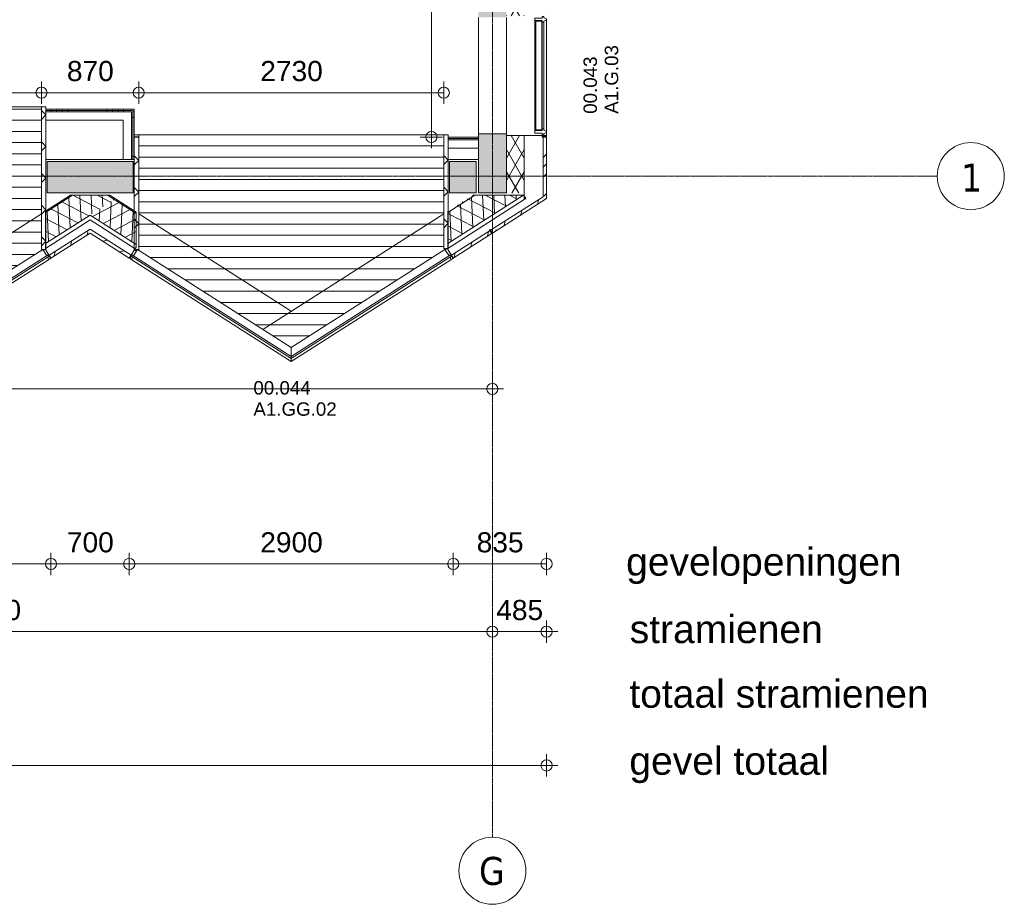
# Model space of a CAD drawing. Header units: millimetres. Extents: x 522 to 75900, y -25803 to 58941.
# Tile 104 of 134: x 48970 to 57781, y 3484 to 11400. Entities that reach past the tile are written whole.
import ezdxf

# ---------------------------------------------------------------- set-up
doc = ezdxf.new("R2010")
doc.units = ezdxf.units.MM
doc.linetypes.add('Dot', pattern=[4.7625, 0, -4.7625])
doc.linetypes.add('Grid Line', pattern=[22.225, 12.7, -3.175, 3.175, -3.175])
for name, color, linetype, lineweight in [('00_Algemeen', 7, 'Dot', 9), ('00_Algemeen-100', 7, 'Continuous', 9), ('22_Metselwerk', 7, 'Continuous', 9), ('30_Kozijnen-ramen-deuren', 7, 'Continuous', 9), ('34_Beglazing', 7, 'Continuous', 18), ('42_Dekvloeren en vloersystemen', 7, 'Continuous', 9), ('42_Dekvloeren en vloersystemen_HATCH', 7, 'Continuous', 9)]:
    doc.layers.add(name, color=color, linetype=linetype, lineweight=lineweight)
doc.styles.add('Arial', font='arial.ttf', dxfattribs={"height": 180})
doc.styles.add('Arial_4', font='arial.ttf', dxfattribs={"height": 120})
doc.styles.add('Arial_6', font='arial.ttf', dxfattribs={"height": 250})
doc.styles.add('Tahoma', font='tahoma.ttf', dxfattribs={"height": 250})
doc.dimstyles.new('1_8mm_continuous_mm_zwart', dxfattribs={"dimscale": 304.8, "dimtxt": 183.646692, "dimasz": 0.328084, "dimexe": 0.328084, "dimexo": 0.0625, "dimgap": 0.164042, "dimtad": 1, "dimdec": 0, "dimzin": 0, "dimdsep": 46, "dimtxsty": 'Arial', "dimblk1": 'DOTBLANK', "dimblk2": 'DOTBLANK', "dimsah": 1, "dimcen": 0.09, "dimdle": 0.328084, "dimazin": 0, "dimtfac": 1, "dimtdec": 4, "dimtix": 1, "dimtmove": 0, "dimatfit": 3, "dimfxl": 0.328084, "dimfxlon": 1, "dimtvp": 1, "dimtolj": 1, "dimtzin": 0, "dimarcsym": 2})
pattern_1 = [(270, (49400, 10600), (500, 1e-12), []), (270, (49350, 10600), (500, 1e-12), []), (270, (49300, 10600), (500, 1e-12), []), (270, (49250, 10600), (500, 1e-12), [])]
pattern_2 = [(180, (49995, 10525), (-6e-14, -500), []), (180, (49995, 10575), (-6e-14, -500), []), (180, (49995, 10625), (-6e-14, -500), []), (180, (49995, 10675), (-6e-14, -500), [])]
pattern_3 = [(92.574, (0, 0), (-99.8991, -4.49097), []), (152.574, (0, 0), (-46.06026, -88.76065), [])]

# ---------------------------------------------------------------- blocks, each defined once
blk = doc.blocks.new('FRA_R12_AWT_CON_Betonwerk_R20_rvt-1-100 - Plattegrond - Begane grond')
at = {"layer": '22_Metselwerk', "lineweight": 13, "true_color": 0xc0c0c0}
h = blk.add_hatch(dxfattribs=at)
h.set_pattern_fill('FP_141', color=9, style=0, pattern_type=2)
h.set_pattern_definition([(45, (0, 0), (-106.06602, 106.06602), []), (135, (0, 0), (-106.06602, -106.06602), []), (50, (0, 0), (358.6306, -31.3759), [37.5, -412.5]), (355, (0, 0), (-69.3761, 376.0957), [30, -330]), (100.451, (29.9, -2.6), (289.2568, 344.7173), [31.87, -350.571]), (46.184, (0, 100), (533.62, -82.7615), [56.25, -618.75]), (96.636, (44.47, 93.1), (467.3284, 487.0622), [47.805, -525.856]), (351.184, (0, 100), (467.3326, 487.058), [45, -495]), (21, (50, 75), (298.4541, -201.3095), [37.5, -412.5]), (326, (50, 75), (121.6571, 362.5749), [30, -330]), (71.451, (74.87, 58.22), (420.112, 161.2621), [31.87, -350.571]), (37.5, (0, 0), (6.07993, 166.44693), [3.353, -322.647, 3.353, -331.647, -331.25]), (37.5, (0, 0), (6.07993, 166.44693), [-661, 3.353, -327.897]), (7.5, (0, 0), (131.53477, 197.20586), [3.353, -187.647, 3.353, -315.147, -126.25]), (7.5, (0, 0), (131.53477, 197.20586), [-509.5, 3.353, -122.897]), (327.5, (-111.5, 0), (266.91122, -11.27744), [3.353, -121.647, 3.353, -386.647, -517.5]), (327.5, (-111.5, 0), (266.91122, -11.27744), [-515, 3.353, -514.147]), (317.5, (-161.5, 0), (291.5931, 50.0525), [3.353, -159.147, 3.353, -255.647, -367.5]), (317.5, (-161.5, 0), (291.5931, 50.0525), [-421.5, 3.353, -364.147]), (317.5, (-161.5, 0), (291.5931, 50.0525), [3.353, -159.147, 3.353, -255.647, -367.5]), (317.5, (-161.5, 0), (291.5931, 50.0525), [-421.5, 3.353, -364.147])])
h.paths.add_polyline_path([(53171.6, 9850), (53325, 9850), (53325, 10380), (53075, 10380), (53075, 9850)], flags=0)
h.paths.add_polyline_path([(53325, 11420), (53325, 12180), (53075, 12180), (53075, 11420)], flags=0)
h.paths.add_polyline_path([(53075, 13220), (53325, 13220), (53325, 13980), (53075, 13980)], flags=0)
h.paths.add_polyline_path([(53325, 15020), (53325, 15780), (53075, 15780), (53075, 15020)], flags=0)
h.paths.add_polyline_path([(53075, 16820), (53325, 16820), (53325, 17580), (53075, 17580), (53075, 17357.1)], flags=0)
h.paths.add_polyline_path([(53075, 18620), (53325, 18620), (53325, 19380), (53075, 19380), (53075, 18940.1)], flags=0)
h.paths.add_polyline_path([(53325, 20420), (53325, 21180), (53075, 21180), (53075, 20420)], flags=0)
h.paths.add_polyline_path([(53075, 22220), (53325, 22220), (53325, 22980), (53075, 22980)], flags=0)
h.paths.add_polyline_path([(53325, 24020), (53325, 26545), (53075, 26545), (53075, 24020)], flags=0)
h.paths.add_polyline_path([(53325, 27645), (53325, 29445), (53075, 29445), (53075, 27645)], flags=0)
h.paths.add_polyline_path([(53325, 31245), (53325, 33045), (53075, 33045), (53075, 31245)], flags=0)
h.paths.add_polyline_path([(53325, 34845), (53325, 36645), (53075, 36645), (53075, 34845)], flags=0)
h.paths.add_polyline_path([(53171.6, 38445), (53325, 38445), (53325, 40245), (53075, 40245), (53075, 38445)], flags=0)
h.paths.add_polyline_path([(53075, 42045), (53325, 42045), (53325, 43845), (53075, 43845), (53075, 42684.9)], flags=0)
h.paths.add_polyline_path([(53325, 45645), (53325, 53325), (53075, 53325), (53075, 45645), (53171.6, 45645)], flags=0)
at = {"layer": '22_Metselwerk', "true_color": 0xc0c0c0}
h = blk.add_hatch(color=9, dxfattribs=at)
h.paths.add_polyline_path([(49985, 9850), (49985, 10130), (49215, 10130), (49215, 9850), (49922.2, 9850)], flags=0)
h.paths.add_polyline_path([(53055, 9850), (53055, 10130), (52815, 10130), (52815, 9850)], flags=0)
at = {"layer": '22_Metselwerk', "lineweight": 13}
for p, q in [((53075, 10380), (53075, 11420)), ((53325, 10380), (53075, 10380)), ((53075, 10380), (53075, 9850)), ((53325, 9850), (53325, 10380)), ((49985, 10130), (49215, 10130)), ((49215, 10130), (49215, 9850)), ((49985, 9850), (49985, 10130)), ((53055, 10130), (52815, 10130)), ((52815, 10130), (52815, 9850)), ((53055, 9850), (53055, 10130)), ((49215, 9850), (49985, 9850)), ((52815, 9850), (53055, 9850)), ((53075, 9850), (53325, 9850))]:
    blk.add_line(p, q, dxfattribs=at)
blk = doc.blocks.new('31_W_A1_G_Kawneer - StoneClad - A1_G_03_Kawneer - 1070x3395-10498973-100 - Plattegrond - Begane grond')
at = {"layer": '30_Kozijnen-ramen-deuren', "lineweight": 18}
for p, q in [((-514.5, 6), (-491.5, 6)), ((-514.5, -62), (-514.5, 6)), ((-491.5, 6), (-491.5, -62)), ((491.5, 6), (514.5, 6)), ((491.5, -62), (491.5, 6)), ((514.5, 6), (514.5, -62)), ((-530, -62), (-514.5, -62)), ((-530, -76), (-530, -62)), ((-518, -76), (-530, -76)), ((-508, -100), (-518, -76)), ((-488, -76), (-498, -100)), ((-491.5, -62), (-476, -62)), ((-476, -76), (-488, -76)), ((-476, -62), (-476, -76)), ((476, -62), (491.5, -62)), ((476, -76), (476, -62)), ((488, -76), (476, -76)), ((498, -100), (488, -76)), ((518, -76), (508, -100)), ((514.5, -62), (530, -62)), ((530, -76), (518, -76)), ((530, -62), (530, -76)), ((-498, -100), (-508, -100)), ((508, -100), (498, -100))]:
    blk.add_line(p, q, dxfattribs=at)
at = {"layer": '30_Kozijnen-ramen-deuren'}
for p, q in [((-491.5, 6), (491.5, 6)), ((-476, -62), (476, -62)), ((476, -76), (-476, -76)), ((-498, -100), (498, -100))]:
    blk.add_line(p, q, dxfattribs=at)
at = {"layer": '34_Beglazing'}
for p, q in [((-486, -59), (-486, -3.5)), ((-486, -3.5), (486, -3.5)), ((486, -59), (-486, -59)), ((486, -3.5), (486, -59))]:
    blk.add_line(p, q, dxfattribs=at)
blk = doc.blocks.new('31_W_A2_GG_Kawneer - Zigzag - A1_GG_02_Kawneer-10256560-100 - Plattegrond - Begane grond')
at = {"layer": '30_Kozijnen-ramen-deuren'}
for p, q in [((-1425.3, -704.3), (-1432.9, -716.1)), ((0, -1614.9), (-1425.3, -704.3)), ((-1412.3, -712.6), (-1375.7, -655.3)), ((-1375.7, -655.3), (0, -1534.2)), ((0, -1534.2), (1375.7, -655.3)), ((1425.3, -704.3), (0, -1614.9)), ((1412.3, -712.6), (1375.7, -655.3)), ((1425.3, -704.3), (1432.9, -716.1)), ((0, -1631.5), (-1432.9, -716.1)), ((-1422.8, -722.5), (-1427.2, -748.1)), ((0, -1660), (-1427.2, -748.1)), ((1432.9, -716.1), (0, -1631.5)), ((1427.2, -748.1), (0, -1660)), ((1422.8, -722.5), (1427.2, -748.1)), ((0, -1614.9), (0, -1534.2)), ((0, -1614.9), (0, -1534.2)), ((0, -1631.5), (0, -1614.9)), ((0, -1614.9), (0, -1631.5)), ((0, -1660), (0, -1631.5)), ((0, -1631.5), (0, -1660))]:
    blk.add_line(p, q, dxfattribs=at)
blk = doc.blocks.new('Grid - 2_5 mm r3-345834-100 - Plattegrond - Begane grond')
at = {"layer": '00_Algemeen', "linetype": 'Continuous'}
blk.add_circle((0, 0), 3, dxfattribs=at)
blk = doc.blocks.new('DIMBLOCK53-100 - Plattegrond - Begane grond')
at = {"layer": '00_Algemeen-100', "transparency": 16777216}
for p, q in [((44200, 6023.8), (44200, 5823.8)), ((44200, 5923.8), (44200, 6023.8)), ((53200, 6023.8), (53200, 5823.8)), ((53200, 5923.8), (53200, 6023.8)), ((44200, 5923.8), (53200, 5923.8))]:
    blk.add_line(p, q, dxfattribs=at)
for centre in [(44200, 5923.8), (53200, 5923.8)]:
    blk.add_circle(centre, 50, dxfattribs=at)
at = {"layer": '00_Algemeen-100', "color": 0, "transparency": 16777216, "insert": (48423.1, 6207.5), "char_height": 180, "width": 664.518, "attachment_point": 1, "line_spacing_factor": 0.941778, "style": 'Arial'}
blk.add_mtext('9000', dxfattribs=at)
blk = doc.blocks.new('_DotBlank')
at = {"color": 0, "linetype": 'ByBlock', "lineweight": -2}
blk.add_line((-0.5, 0), (-1, 0), dxfattribs=at)
blk.add_circle((0, 0), 0.5, dxfattribs=at)
blk = doc.blocks.new('DIMBLOCK54-100 - Plattegrond - Begane grond')
at = {"layer": '00_Algemeen-100', "transparency": 16777216}
for p, q in [((53200, 6023.8), (53200, 5823.8)), ((53200, 5923.8), (53200, 6023.8)), ((53685, 6023.8), (53685, 5823.8)), ((53685, 5923.8), (53685, 6023.8)), ((53200, 5923.8), (53785, 5923.8))]:
    blk.add_line(p, q, dxfattribs=at)
for centre in [(53200, 5923.8), (53685, 5923.8)]:
    blk.add_circle(centre, 50, dxfattribs=at)
at = {"layer": '00_Algemeen-100', "color": 0, "transparency": 16777216, "insert": (53234.8, 6207.5), "char_height": 180, "width": 498.389, "attachment_point": 1, "line_spacing_factor": 0.941778, "style": 'Arial'}
blk.add_mtext('485', dxfattribs=at)
blk = doc.blocks.new('DIMBLOCK88-100 - Plattegrond - Begane grond')
at = {"layer": '00_Algemeen-100', "transparency": 16777216}
for p, q in [((52754.9, 20425), (52554.9, 20425)), ((52654.9, 20425), (52654.9, 10250)), ((52654.9, 20425), (52754.9, 20425)), ((52754.9, 10350), (52554.9, 10350)), ((52654.9, 10350), (52754.9, 10350))]:
    blk.add_line(p, q, dxfattribs=at)
for centre in [(52654.9, 20425), (52654.9, 10350)]:
    blk.add_circle(centre, 50, dxfattribs=at)
at = {"layer": '00_Algemeen-100', "color": 0, "transparency": 16777216, "insert": (52371.2, 15041.4), "char_height": 180, "width": 830.648, "attachment_point": 1, "rotation": 90, "line_spacing_factor": 0.941778, "style": 'Arial'}
blk.add_mtext('10075', dxfattribs=at)
blk = doc.blocks.new('DIMBLOCK205-100 - Plattegrond - Begane grond')
at = {"layer": '00_Algemeen-100', "transparency": 16777216}
for p, q in [((46437.5, 10646.9), (46437.5, 10846.9)), ((49165, 10646.9), (49165, 10846.9)), ((46437.5, 10746.9), (49165, 10746.9)), ((46437.5, 10746.9), (46437.5, 10646.9)), ((49165, 10746.9), (49165, 10646.9))]:
    blk.add_line(p, q, dxfattribs=at)
for centre in [(46437.5, 10746.9), (49165, 10746.9)]:
    blk.add_circle(centre, 50, dxfattribs=at)
at = {"layer": '00_Algemeen-100', "color": 0, "transparency": 16777216, "insert": (47524.4, 11030.6), "char_height": 180, "width": 664.518, "attachment_point": 1, "line_spacing_factor": 0.941778, "style": 'Arial'}
blk.add_mtext('2727', dxfattribs=at)
blk = doc.blocks.new('DIMBLOCK206-100 - Plattegrond - Begane grond')
at = {"layer": '00_Algemeen-100', "transparency": 16777216}
for p, q in [((49165, 10646.9), (49165, 10846.9)), ((50035, 10646.9), (50035, 10846.9)), ((49165, 10746.9), (50035, 10746.9)), ((49165, 10746.9), (49165, 10646.9)), ((50035, 10746.9), (50035, 10646.9))]:
    blk.add_line(p, q, dxfattribs=at)
for centre in [(49165, 10746.9), (50035, 10746.9)]:
    blk.add_circle(centre, 50, dxfattribs=at)
at = {"layer": '00_Algemeen-100', "color": 0, "transparency": 16777216, "insert": (49392.3, 11030.6), "char_height": 180, "width": 498.389, "attachment_point": 1, "line_spacing_factor": 0.941778, "style": 'Arial'}
blk.add_mtext('870', dxfattribs=at)
blk = doc.blocks.new('DIMBLOCK207-100 - Plattegrond - Begane grond')
at = {"layer": '00_Algemeen-100', "transparency": 16777216}
for p, q in [((50035, 10646.9), (50035, 10846.9)), ((52765, 10646.9), (52765, 10846.9)), ((50035, 10746.9), (52765, 10746.9)), ((50035, 10746.9), (50035, 10646.9)), ((52765, 10746.9), (52765, 10646.9))]:
    blk.add_line(p, q, dxfattribs=at)
for centre in [(50035, 10746.9), (52765, 10746.9)]:
    blk.add_circle(centre, 50, dxfattribs=at)
at = {"layer": '00_Algemeen-100', "color": 0, "transparency": 16777216, "insert": (51123.1, 11030.6), "char_height": 180, "width": 664.518, "attachment_point": 1, "line_spacing_factor": 0.941778, "style": 'Arial'}
blk.add_mtext('2730', dxfattribs=at)
blk = doc.blocks.new('DIMBLOCK258-100 - Plattegrond - Begane grond')
at = {"layer": '00_Algemeen-100', "transparency": 16777216}
for p, q in [((9515, 4826.5), (9515, 4626.5)), ((9515, 4726.5), (9515, 4826.5)), ((53685, 4826.5), (53685, 4626.5)), ((53685, 4726.5), (53685, 4826.5)), ((9415, 4726.5), (53785, 4726.5))]:
    blk.add_line(p, q, dxfattribs=at)
for centre in [(9515, 4726.5), (53685, 4726.5)]:
    blk.add_circle(centre, 50, dxfattribs=at)
at = {"layer": '00_Algemeen-100', "color": 0, "transparency": 16777216, "insert": (31253.9, 5010.2), "char_height": 180, "width": 830.648, "attachment_point": 1, "line_spacing_factor": 0.941778, "style": 'Arial'}
blk.add_mtext('44170', dxfattribs=at)
blk = doc.blocks.new('DIMBLOCK259-100 - Plattegrond - Begane grond')
at = {"layer": '00_Algemeen-100', "transparency": 16777216}
for p, q in [((10000, 8196.1), (10000, 7996.1)), ((10000, 8096.1), (10000, 8196.1)), ((53200, 8196.1), (53200, 7996.1)), ((53200, 8096.1), (53200, 8196.1)), ((9900, 8096.1), (53300, 8096.1))]:
    blk.add_line(p, q, dxfattribs=at)
for centre in [(10000, 8096.1), (53200, 8096.1)]:
    blk.add_circle(centre, 50, dxfattribs=at)
at = {"layer": '00_Algemeen-100', "color": 0, "transparency": 16777216, "insert": (31253.9, 8379.8), "char_height": 180, "width": 830.648, "attachment_point": 1, "line_spacing_factor": 0.941778, "style": 'Arial'}
blk.add_mtext('43200', dxfattribs=at)
blk = doc.blocks.new('DIMBLOCK279-100 - Plattegrond - Begane grond')
at = {"layer": '00_Algemeen-100', "transparency": 16777216}
for p, q in [((46350, 6629.7), (46350, 6429.7)), ((46350, 6529.7), (46350, 6629.7)), ((49250, 6629.7), (49250, 6429.7)), ((49250, 6529.7), (49250, 6629.7)), ((46350, 6529.7), (49250, 6529.7))]:
    blk.add_line(p, q, dxfattribs=at)
for centre in [(46350, 6529.7), (49250, 6529.7)]:
    blk.add_circle(centre, 50, dxfattribs=at)
at = {"layer": '00_Algemeen-100', "color": 0, "transparency": 16777216, "insert": (47523.1, 6813.4), "char_height": 180, "width": 664.518, "attachment_point": 1, "line_spacing_factor": 0.941778, "style": 'Arial'}
blk.add_mtext('2900', dxfattribs=at)
blk = doc.blocks.new('DIMBLOCK280-100 - Plattegrond - Begane grond')
at = {"layer": '00_Algemeen-100', "transparency": 16777216}
for p, q in [((49250, 6629.7), (49250, 6429.7)), ((49250, 6529.7), (49250, 6629.7)), ((49950, 6629.7), (49950, 6429.7)), ((49950, 6529.7), (49950, 6629.7)), ((49250, 6529.7), (49950, 6529.7))]:
    blk.add_line(p, q, dxfattribs=at)
for centre in [(49250, 6529.7), (49950, 6529.7)]:
    blk.add_circle(centre, 50, dxfattribs=at)
at = {"layer": '00_Algemeen-100', "color": 0, "transparency": 16777216, "insert": (49392.3, 6813.4), "char_height": 180, "width": 498.389, "attachment_point": 1, "line_spacing_factor": 0.941778, "style": 'Arial'}
blk.add_mtext('700', dxfattribs=at)
blk = doc.blocks.new('DIMBLOCK281-100 - Plattegrond - Begane grond')
at = {"layer": '00_Algemeen-100', "transparency": 16777216}
for p, q in [((49950, 6629.7), (49950, 6429.7)), ((49950, 6529.7), (49950, 6629.7)), ((52850, 6629.7), (52850, 6429.7)), ((52850, 6529.7), (52850, 6629.7)), ((49950, 6529.7), (52850, 6529.7))]:
    blk.add_line(p, q, dxfattribs=at)
for centre in [(49950, 6529.7), (52850, 6529.7)]:
    blk.add_circle(centre, 50, dxfattribs=at)
at = {"layer": '00_Algemeen-100', "color": 0, "transparency": 16777216, "insert": (51123.1, 6813.4), "char_height": 180, "width": 664.518, "attachment_point": 1, "line_spacing_factor": 0.941778, "style": 'Arial'}
blk.add_mtext('2900', dxfattribs=at)
blk = doc.blocks.new('DIMBLOCK282-100 - Plattegrond - Begane grond')
at = {"layer": '00_Algemeen-100', "transparency": 16777216}
for p, q in [((52850, 6629.7), (52850, 6429.7)), ((52850, 6529.7), (52850, 6629.7)), ((53685, 6629.7), (53685, 6429.7)), ((53685, 6529.7), (53685, 6629.7)), ((52850, 6529.7), (53685, 6529.7))]:
    blk.add_line(p, q, dxfattribs=at)
for centre in [(52850, 6529.7), (53685, 6529.7)]:
    blk.add_circle(centre, 50, dxfattribs=at)
at = {"layer": '00_Algemeen-100', "color": 0, "transparency": 16777216, "insert": (53059.8, 6813.4), "char_height": 180, "width": 498.389, "attachment_point": 1, "line_spacing_factor": 0.941778, "style": 'Arial'}
blk.add_mtext('835', dxfattribs=at)

msp = doc.modelspace()

# ---------------------------------------------------------------- hatches: boundary and pattern name
at = {"layer": '22_Metselwerk', "true_color": 0xc0c0c0}
h = msp.add_hatch(dxfattribs=at)
h.set_pattern_fill('FP_2', color=9, angle=240, style=0, pattern_type=2)
h.set_pattern_definition([(60, (0, 0), (-86.60254, 50), []), (120, (0, 0), (-86.60254, -50), [])])
h.paths.add_polyline_path([(53485, 9847.5), (53485, 10365), (53325, 10365), (53325, 9847.5), (53405, 9847.5)], flags=0)
h.paths.add_polyline_path([(53405, 11435), (53485, 11435), (53485, 12165), (53325, 12165), (53325, 11435)], flags=0)
h.paths.add_polyline_path([(53325, 13235), (53485, 13235), (53485, 13965), (53325, 13965)], flags=0)
h.paths.add_polyline_path([(53405, 15035), (53485, 15035), (53485, 15765), (53325, 15765), (53325, 15035)], flags=0)
h.paths.add_polyline_path([(53405, 16835), (53485, 16835), (53485, 17565), (53325, 17565), (53325, 16835)], flags=0)
h.paths.add_polyline_path([(53485, 18635), (53485, 19365), (53325, 19365), (53325, 18635), (53405, 18635)], flags=0)
h.paths.add_polyline_path([(53405, 20435), (53485, 20435), (53485, 21165), (53325, 21165), (53325, 20435)], flags=0)
h.paths.add_polyline_path([(53485, 22235), (53485, 22965), (53325, 22965), (53325, 22235), (53405, 22235)], flags=0)
h.paths.add_polyline_path([(53325, 24035), (53485, 24035), (53485, 26470), (53325, 26470), (53325, 25272)], flags=0)
h = msp.add_hatch(dxfattribs=at)
h.set_pattern_fill('FP_65', color=9, angle=225, style=0, pattern_type=2)
h.set_pattern_definition([(45, (0, 0), (-88.38835, 88.38835), []), (45, (3e-13, 88.39), (-88.38835, 88.38835), [62.5, -312.5])])
h.paths.add_polyline_path([(53655, 9816.3), (53685, 9835.5), (53685, 10350), (53655, 10350), (53655, 9899.4)], flags=0)
h.paths.add_polyline_path([(53655, 10355), (53685, 10355), (53685, 10365), (53655, 10365)], flags=0)
h.paths.add_polyline_path([(53685, 11435), (53685, 11445), (53655, 11445), (53655, 11435)], flags=0)
h.paths.add_polyline_path([(53655, 11450), (53685, 11450), (53685, 12150), (53655, 12150), (53655, 11816.6)], flags=0)
h.paths.add_polyline_path([(53655, 12155), (53685, 12155), (53685, 12165), (53655, 12165)], flags=0)
h.paths.add_polyline_path([(53685, 13235), (53685, 13245), (53655, 13245), (53655, 13235)], flags=0)
h.paths.add_polyline_path([(53685, 13250), (53685, 13950), (53655, 13950), (53655, 13250)], flags=0)
h.paths.add_polyline_path([(53685, 13955), (53685, 13965), (53655, 13965), (53655, 13955)], flags=0)
h.paths.add_polyline_path([(53685, 15035), (53685, 15045), (53655, 15045), (53655, 15035)], flags=0)
h.paths.add_polyline_path([(53655, 15050), (53685, 15050), (53685, 15750), (53655, 15750)], flags=0)
h.paths.add_polyline_path([(53685, 15755), (53685, 15765), (53655, 15765), (53655, 15755)], flags=0)
h.paths.add_polyline_path([(53685, 16835), (53685, 16845), (53655, 16845), (53655, 16835)], flags=0)
h.paths.add_polyline_path([(53685, 16850), (53685, 17550), (53655, 17550), (53655, 16850)], flags=0)
h.paths.add_polyline_path([(53685, 17555), (53685, 17565), (53655, 17565), (53655, 17555)], flags=0)
h.paths.add_polyline_path([(53685, 18635), (53685, 18645), (53655, 18645), (53655, 18635)], flags=0)
h.paths.add_polyline_path([(53655, 18650), (53685, 18650), (53685, 19350), (53655, 19350), (53655, 18940.1)], flags=0)
h.paths.add_polyline_path([(53685, 19355), (53685, 19365), (53655, 19365), (53655, 19355)], flags=0)
h.paths.add_polyline_path([(53685, 20435), (53685, 20445), (53655, 20445), (53655, 20435)], flags=0)
h.paths.add_polyline_path([(53655, 20450), (53685, 20450), (53685, 21150), (53655, 21150), (53655, 20523.1)], flags=0)
h.paths.add_polyline_path([(53655, 21155), (53685, 21155), (53685, 21165), (53655, 21165)], flags=0)
h.paths.add_polyline_path([(53685, 22235), (53685, 22245), (53655, 22245), (53655, 22235)], flags=0)
h.paths.add_polyline_path([(53685, 22250), (53685, 22950), (53655, 22950), (53655, 22250)], flags=0)
h.paths.add_polyline_path([(53685, 22955), (53685, 22965), (53655, 22965), (53655, 22955)], flags=0)
h.paths.add_polyline_path([(53685, 24035), (53685, 24045), (53655, 24045), (53655, 24035)], flags=0)
h.paths.add_polyline_path([(53685, 24050), (53685, 24750), (53655, 24750), (53655, 24050)], flags=0)
at = {"layer": '22_Metselwerk'}
h = msp.add_hatch(dxfattribs=at)
h.set_pattern_fill('FP_353', color=256, angle=225, style=0, pattern_type=2)
h.set_pattern_definition([(135, (49205, 9982.5), (-141.42, -141.42), []), (225, (49205, 9982.5), (141.42, -141.42), [])])
h.paths.add_polyline_path([(49165, 9345), (49205, 9345), (49205, 10620), (49165, 10620), (49165, 9442.2)], flags=0)
at = {"layer": '22_Metselwerk', "true_color": 0x808080}
h = msp.add_hatch(dxfattribs=at)
h.set_pattern_fill('FP_322', color=8, angle=-90, style=0, pattern_type=2)
h.set_pattern_definition(pattern_1)
h.paths.add_polyline_path([(49995, 10587.5), (49995, 10600), (49205, 10600), (49205, 10587.5), (49982.5, 10587.5)], flags=0)
h = msp.add_hatch(dxfattribs=at)
h.set_pattern_fill('FP_322', color=8, angle=-90, style=0, pattern_type=2)
h.set_pattern_definition(pattern_1)
h.paths.add_polyline_path([(49982.5, 10575), (49982.5, 10587.5), (49205, 10587.5), (49205, 10575), (49970, 10575)], flags=0)
h = msp.add_hatch(dxfattribs=at)
h.set_pattern_fill('FP_323', color=8, angle=270, style=0, pattern_type=2)
h.set_pattern_definition(pattern_2)
h.paths.add_polyline_path([(49982.5, 10150), (49982.5, 10575), (49970, 10575), (49970, 10150)], flags=0)
h = msp.add_hatch(dxfattribs=at)
h.set_pattern_fill('FP_323', color=8, angle=270, style=0, pattern_type=2)
h.set_pattern_definition(pattern_2)
h.paths.add_polyline_path([(49995, 10150), (49995, 10587.5), (49982.5, 10587.5), (49982.5, 10150)], flags=0)
at = {"layer": '22_Metselwerk'}
h = msp.add_hatch(dxfattribs=at)
h.set_pattern_fill('FP_354', color=256, angle=225, style=0, pattern_type=2)
h.set_pattern_definition([(135, (50035, 9857.5), (-141.42, -141.42), []), (225, (50035, 9857.5), (141.42, -141.42), [])])
h.paths.add_polyline_path([(50035, 9345), (50035, 10350), (49995, 10350), (49995, 9345)], flags=0)
h.paths.add_polyline_path([(49995, 10351), (50035, 10351), (50035, 10370), (49995, 10370)], flags=0)
h = msp.add_hatch(dxfattribs=at)
h.set_pattern_fill('FP_355', color=256, angle=225, style=0, pattern_type=2)
h.set_pattern_definition([(135, (52805, 9860.8), (-141.42, -141.42), []), (225, (52805, 9860.8), (141.42, -141.42), [])])
h.paths.add_polyline_path([(52765.4, 9351.6), (52805, 9351.6), (52805, 10370), (52765, 10370), (52765, 9351.6)], flags=0)
at = {"layer": '22_Metselwerk', "true_color": 0xc0c0c0}
h = msp.add_hatch(dxfattribs=at)
h.set_pattern_fill('FP_402', color=9, angle=240, style=0, pattern_type=2)
h.set_pattern_definition(pattern_3)
h.paths.add_polyline_path([(49200, 9395.8), (49818.2, 9790.8), (49756.9, 9830), (49443.1, 9830), (49200, 9674.7), (49200, 9442.2)], flags=0)
h = msp.add_hatch(dxfattribs=at)
h.set_pattern_fill('FP_414', color=9, angle=270, style=0, pattern_type=2)
h.set_pattern_definition([(122.574, (48999, 9224.7), (-421.35, -269.2), []), (122.57, (49041.16, 9251.63), (-421.35, -269.2), []), (122.57, (49083.3, 9278.55), (-421.35, -269.2), []), (122.57, (49125.4, 9305.47), (-421.35, -269.2), [])])
h.paths.add_polyline_path([(49200, 9674.7), (49443.1, 9830), (49424.5, 9830), (49200, 9686.6)], flags=0)
h = msp.add_hatch(dxfattribs=at)
h.set_pattern_fill('FP_408', color=9, angle=-120, style=0, pattern_type=2)
h.set_pattern_definition([(27.426, (0, 0), (-46.06026, 88.76065), []), (87.426, (0, 0), (-99.8991, 4.49097), [])])
h.paths.add_polyline_path([(50013.5, 9387.2), (50013.5, 9666.1), (49818.2, 9790.8), (49600, 9651.4), (49927.5, 9442.2)], flags=0)
h = msp.add_hatch(dxfattribs=at)
h.set_pattern_fill('FP_417', color=9, angle=-90, style=0, pattern_type=2)
h.set_pattern_definition([(57.426, (50538.06, 9009.35), (-421.35, 269.2), []), (57.426, (50580.2, 8982.43), (-421.35, 269.2), []), (57.426, (50622.33, 8955.5), (-421.35, 269.2), []), (57.426, (50664.46, 8928.6), (-421.35, 269.2), [])])
h.paths.add_polyline_path([(50013.5, 9666.1), (50013.5, 9677.9), (49775.5, 9830), (49756.9, 9830), (49922.2, 9724.4)], flags=0)
h = msp.add_hatch(dxfattribs=at)
h.set_pattern_fill('FP_402', color=9, angle=240, style=0, pattern_type=2)
h.set_pattern_definition(pattern_3)
h.paths.add_polyline_path([(52800, 9395.8), (53479.6, 9830), (53043.1, 9830), (52800, 9674.7), (52800, 9442.2)], flags=0)
h = msp.add_hatch(dxfattribs=at)
h.set_pattern_fill('FP_416', color=9, angle=270, style=0, pattern_type=2)
h.set_pattern_definition([(122.574, (52618.55, 9237.2), (-421.35, -269.2), []), (122.57, (52660.7, 9264.1), (-421.35, -269.2), []), (122.57, (52702.8, 9291.03), (-421.35, -269.2), []), (122.57, (52744.96, 9317.95), (-421.35, -269.2), [])])
h.paths.add_polyline_path([(52800, 9674.7), (53043.1, 9830), (53024.5, 9830), (52800, 9686.6)], flags=0)
h = msp.add_hatch(dxfattribs=at)
h.set_pattern_fill('FP_68', color=9, angle=225, style=0, pattern_type=2)
h.set_pattern_definition([(77.574, (0, 0), (-122.07184, 26.8973), []), (77.574, (-47.59, 74.48), (-122.07184, 26.8973), [62.5, -312.5])])
h.paths.add_polyline_path([(52850, 9266.4), (53195.8, 9487.3), (53179.6, 9512.6), (52833.8, 9291.7)], flags=0)
h.paths.add_polyline_path([(53200, 9490), (53685, 9799.9), (53685, 9835.5), (53183.8, 9515.3)], flags=0)
h = msp.add_hatch(dxfattribs=at)
h.set_pattern_fill('FP_69', color=9, angle=-135, style=0, pattern_type=2)
h.set_pattern_definition([(12.426, (0, 0), (-26.8973, 122.07184), []), (12.426, (47.59, 74.48), (-26.8973, 122.07184), [62.5, -312.5])])
h.paths.add_polyline_path([(49950, 9266.4), (49966.2, 9291.7), (49600, 9525.6), (49572.1, 9507.8), (49674.9, 9442.2)], flags=0)
h = msp.add_hatch(dxfattribs=at)
h.set_pattern_fill('FP_68', color=9, angle=225, style=0, pattern_type=2)
h.set_pattern_definition([(77.574, (0, 0), (-122.07184, 26.8973), []), (77.574, (-47.59, 74.48), (-122.07184, 26.8973), [62.5, -312.5])])
h.paths.add_polyline_path([(49250, 9266.4), (49600, 9490), (49572.1, 9507.8), (49233.8, 9291.7)], flags=0)
at = {"layer": '42_Dekvloeren en vloersystemen_HATCH', "true_color": 0xc0c0c0}
h = msp.add_hatch(dxfattribs=at)
h.set_pattern_fill('FP_182', color=9, style=0, pattern_type=2)
h.set_pattern_definition([(0, (-9334.14, 47799.98), (0, 100), [])])
h.paths.add_polyline_path([(47800, 8465.8), (49176.2, 9345), (49165, 9345), (49165, 10620), (46437.5, 10620), (46437.5, 9345), (46424.3, 9344.7), (47079, 8926.4)], flags=0)
h = msp.add_hatch(dxfattribs=at)
h.set_pattern_fill('FP_181', color=9, style=0, pattern_type=2)
h.set_pattern_definition([(0, (51400, 9770.66), (0, 100), [])])
h.paths.add_polyline_path([(51400, 8465.8), (52786.5, 9351.6), (52765, 9351.6), (52765, 10370), (50035, 10370), (50035, 10351), (50035, 10350), (50035, 9345), (50000, 9344.7), (49995.9, 9338.3), (50013.3, 9327.4), (50024.3, 9344.7), (51140.7, 8631.4)], flags=0)

# ---------------------------------------------------------------- linework, layer by layer
at = {"layer": '00_Algemeen', "color": 16, "linetype": 'Grid Line', "true_color": 0x800000}
for p, q in [((53200, 4084), (53200, 58341)), ((5155.6, 10000), (57181.4, 10000))]:
    msp.add_line(p, q, dxfattribs=at)
at = {"layer": '00_Algemeen', "linetype": 'Continuous'}
for p, q in [((53325, 10365), (53325, 9847.5)), ((53485, 9790.8), (52800, 9353.1)), ((53485, 9847.5), (53485, 9790.8)), ((49507.1, 9549.3), (49200, 9353.1))]:
    msp.add_line(p, q, dxfattribs=at)
at = {"layer": '22_Metselwerk'}
for p, q in [((53325, 10380), (53325, 11420)), ((49165, 10620), (49165, 9345)), ((49205, 10620), (49165, 10620)), ((49205, 9345), (49205, 10620)), ((49995, 10600), (49205, 10600)), ((49982.5, 10587.5), (49205, 10587.5)), ((49970, 10575), (49205, 10575)), ((49970, 10150), (49970, 10575)), ((49982.5, 10150), (49982.5, 10587.5)), ((49995, 10600), (49995, 9345)), ((49205, 10500), (49895, 10500)), ((49895, 10500), (49895, 10150)), ((50035, 10370), (49995, 10370)), ((49995, 10351), (50035, 10351)), ((50035, 10350), (49995, 10350)), ((50035, 10351), (50035, 10370)), ((50035, 9345), (50035, 10350)), ((52765, 10370), (52765, 9351.6)), ((52805, 10370), (52765, 10370)), ((52805, 9351.6), (52805, 10370)), ((53075, 10350), (52805, 10350)), ((53075, 10337.5), (52805, 10337.5)), ((53075, 10325), (52805, 10325)), ((53075, 10250), (53075, 10350)), ((53485, 10365), (53325, 10365)), ((53685, 10365), (53485, 10365)), ((53485, 10365), (53485, 9847.5)), ((53485, 9847.5), (53485, 10365)), ((53645, 10350), (53645, 10355)), ((53645, 10355), (53685, 10355)), ((53685, 10350), (53645, 10350)), ((53655, 10355), (53655, 10365)), ((53655, 9816.3), (53655, 10350)), ((53685, 10392), (53685, 10355)), ((53685, 9799.9), (53685, 10350)), ((52805, 10250), (53075, 10250)), ((49895, 10150), (49995, 10150)), ((49424.5, 9830), (49200, 9686.6)), ((49200, 9674.7), (49443.1, 9830)), ((49775.5, 9830), (49424.5, 9830)), ((49756.9, 9830), (50013.5, 9666.1)), ((50013.5, 9677.9), (49775.5, 9830)), ((52800, 9395.8), (53479.6, 9830)), ((52800, 9674.7), (53043.1, 9830)), ((53480, 9830), (53024.5, 9830)), ((53183.8, 9515.3), (53655, 9816.3)), ((53200, 9490), (53685, 9799.9)), ((53500, 9800.3), (53480, 9831.7)), ((53480, 9831.7), (53480, 9830)), ((53480, 9830.3), (53480.6, 9830.7)), ((53485, 9790.8), (53500, 9800.3)), ((47800, 8792.1), (49165, 9664.2)), ((49200, 9686.6), (49200, 9344.6)), ((49200, 9395.8), (49600, 9651.4)), ((49507.1, 9549.3), (49600, 9608.7)), ((49600, 9651.4), (50013.5, 9387.2)), ((49600, 9608.7), (50003.8, 9350.7)), ((50013.5, 9365.8), (50013.5, 9677.9)), ((50035, 9664.2), (51400, 8792.1)), ((51144.6, 8629), (52765, 9664.2)), ((52800, 9686.6), (52800, 9344.6)), ((49233.8, 9291.7), (49600, 9525.6)), ((49600, 9525.6), (49966.2, 9291.7)), ((53174.3, 9521), (53178.5, 9523.7)), ((53195.8, 9487.3), (53174.3, 9521)), ((53178.5, 9523.7), (53200, 9490)), ((49250, 9266.4), (49600, 9490)), ((49600, 9490), (49950, 9266.4)), ((52833.8, 9291.7), (53179.6, 9512.6)), ((52850, 9266.4), (53195.8, 9487.3)), ((49165, 9345), (49205, 9345)), ((49178.9, 9339.6), (49187.3, 9345)), ((49200, 9344.6), (49250, 9266.4)), ((49950, 9266.4), (50013.5, 9365.8)), ((49995, 9345), (50035, 9345)), ((50021.1, 9339.6), (50012.7, 9345)), ((52765, 9351.6), (52805, 9351.6)), ((52778.9, 9339.6), (52797.6, 9351.6)), ((52800, 9344.6), (52850, 9266.4)), ((49224.3, 9297.4), (49228.5, 9300.1)), ((49225.3, 9295.7), (49224.3, 9297.4)), ((49245.8, 9263.7), (49227.2, 9251.9)), ((49245.8, 9263.7), (49232.9, 9283.9)), ((49967.1, 9283.9), (49954.2, 9263.7)), ((49972.8, 9251.9), (49954.2, 9263.7)), ((49971.5, 9300.1), (49975.7, 9297.4)), ((49975.7, 9297.4), (49974.7, 9295.7)), ((50013.3, 9327.4), (49995.9, 9338.3)), ((52824.3, 9297.4), (52828.5, 9300.1)), ((52825.3, 9295.7), (52824.3, 9297.4)), ((52845.8, 9263.7), (52827.2, 9251.9)), ((52845.8, 9263.7), (52832.9, 9283.9))]:
    msp.add_line(p, q, dxfattribs=at)
at = {"layer": '42_Dekvloeren en vloersystemen', "color": 7, "true_color": 0xffffff}
for p, q in [((49165, 10620), (46437.5, 10620)), ((52765, 10370), (50035, 10370)), ((49205, 10150), (49895, 10150)), ((52805, 10150), (53075, 10150)), ((52775.7, 9344.7), (52786.5, 9351.6))]:
    msp.add_line(p, q, dxfattribs=at)

# ---------------------------------------------------------------- block references
at = {"lineweight": 5}
msp.add_blockref('FRA_R12_AWT_CON_Betonwerk_R20_rvt-1-100 - Plattegrond - Begane grond', (0, 0), dxfattribs=at)
at = {"layer": '00_Algemeen', "linetype": 'Continuous', "xscale": 99.99999999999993, "yscale": 99.99999999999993, "zscale": 99.99999999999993, "rotation": 269.9999999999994}
msp.add_blockref('Grid - 2_5 mm r3-345834-100 - Plattegrond - Begane grond', (57481.4, 10000), dxfattribs=at)
at = {"layer": '00_Algemeen', "linetype": 'Continuous', "xscale": 99.99999999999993, "yscale": 99.99999999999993, "zscale": 99.99999999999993}
msp.add_blockref('Grid - 2_5 mm r3-345834-100 - Plattegrond - Begane grond', (53200, 3784), dxfattribs=at)
at = {"layer": '30_Kozijnen-ramen-deuren', "rotation": 90.0000000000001}
msp.add_blockref('31_W_A1_G_Kawneer - StoneClad - A1_G_03_Kawneer - 1070x3395-10498973-100 - Plattegrond - Begane grond', (53585, 10900), dxfattribs=at)
at = {"layer": '30_Kozijnen-ramen-deuren'}
for p in [(47800, 10000), (51400, 10000)]:
    msp.add_blockref('31_W_A2_GG_Kawneer - Zigzag - A1_GG_02_Kawneer-10256560-100 - Plattegrond - Begane grond', p, dxfattribs=at)

# ---------------------------------------------------------------- texts
at = {"layer": '00_Algemeen', "linetype": 'Continuous', "char_height": 250, "attachment_point": 1}
for s, insert, width, style in [('1', (57394.9, 10111), 232.489, 'Tahoma'), ('gevelopeningen', (54396.9, 6674.8), 2942.193, 'Arial_6'), ('stramienen', (54429.5, 6071.3), 2076.371, 'Arial_6'), ('totaal stramienen', (54425.9, 5492.9), 3222.784, 'Arial_6'), ('gevel totaal', (54425.9, 4892.9), 2156.539, 'Arial_6'), ('G', (53080.9, 3907.9), 280.591, 'Tahoma')]:
    msp.add_mtext(s, dxfattribs=dict(at, insert=insert, width=width, style=style))
at = {"layer": '30_Kozijnen-ramen-deuren', "char_height": 120, "attachment_point": 1, "rotation": 90, "style": 'Arial_4'}
for s, insert, width in [('A1.G.03', (54206.1, 10558), 801.687), ('00.043', (54015.9, 10558), 665.401)]:
    msp.add_mtext(s, dxfattribs=dict(at, insert=insert, width=width))
at = {"layer": '30_Kozijnen-ramen-deuren', "char_height": 120, "attachment_point": 1, "style": 'Arial_4'}
for s, insert, width in [('00.044', (51061.4, 8165.8), 665.401), ('A1.GG.02', (51061.4, 7975.7), 970.042)]:
    msp.add_mtext(s, dxfattribs=dict(at, insert=insert, width=width))

# ---------------------------------------------------------------- dimensions: what is measured, and where the dimension line sits
at = {"layer": '00_Algemeen', "linetype": 'Continuous'}
dim = msp.add_linear_dim(base=(52654.9, 10350), p1=(52754.9, 20425), p2=(52754.9, 10350), angle=90, dimstyle='1_8mm_continuous_mm_zwart', override={"dimpost": '<>', "dimfxl": 10075.00006}, dxfattribs=at)
dim.commit()
dim.dimension.update_dxf_attribs({"geometry": 'DIMBLOCK88-100 - Plattegrond - Begane grond', "text_midpoint": (52513, 15387.5)})
for base, p1, p2, override, picture, middle in [((49165, 10746.931425), (46437.5000015, 10646.931425), (49165, 10646.931425), {"dimpost": '<>', "dimfxl": 2727.499999}, 'DIMBLOCK205-100 - Plattegrond - Begane grond', (47801.2500007, 10887.2997747)), ((50035, 10746.9), (49165, 10646.9), (50035, 10646.9), {"dimpost": '<>', "dimfxl": 870}, 'DIMBLOCK206-100 - Plattegrond - Begane grond', (49600, 10888.8)), ((52765, 10746.9), (50035, 10646.9), (52765, 10646.9), {"dimpost": '<>', "dimfxl": 2730}, 'DIMBLOCK207-100 - Plattegrond - Begane grond', (51400, 10888.9)), ((53200, 8096.1), (10000, 8196.1), (53200, 8196.1), {"dimpost": '<>', "dimfxl": 43200}, 'DIMBLOCK259-100 - Plattegrond - Begane grond', (31600, 8238.1)), ((49250, 6529.7), (46350, 6629.7), (49250, 6629.7), {"dimpost": '<>', "dimfxl": 2900}, 'DIMBLOCK279-100 - Plattegrond - Begane grond', (47800, 6671.6)), ((49950, 6529.7), (49250, 6629.7), (49950, 6629.7), {"dimpost": '<>', "dimfxl": 700}, 'DIMBLOCK280-100 - Plattegrond - Begane grond', (49600, 6671.6)), ((52850, 6529.7), (49950, 6629.7), (52850, 6629.7), {"dimpost": '<>', "dimfxl": 2900}, 'DIMBLOCK281-100 - Plattegrond - Begane grond', (51400, 6671.6)), ((53685, 6529.7), (52850, 6629.7), (53685, 6629.7), {"dimpost": '<>', "dimfxl": 835}, 'DIMBLOCK282-100 - Plattegrond - Begane grond', (53267.5, 6671.7)), ((53200, 5923.8), (44200, 6023.8), (53200, 6023.8), {"dimpost": '<>', "dimfxl": 9000}, 'DIMBLOCK53-100 - Plattegrond - Begane grond', (48700, 6065.7)), ((53685, 5923.8), (53200, 6023.8), (53685, 6023.8), {"dimpost": '<>', "dimfxl": 485}, 'DIMBLOCK54-100 - Plattegrond - Begane grond', (53442.5, 6065.7)), ((53685, 4726.5), (9515, 4826.5), (53685, 4826.5), {"dimpost": '<>', "dimfxl": 44170}, 'DIMBLOCK258-100 - Plattegrond - Begane grond', (31600, 4868.4))]:
    dim = msp.add_linear_dim(base=base, p1=p1, p2=p2, dimstyle='1_8mm_continuous_mm_zwart', override=override, dxfattribs=at)
    dim.commit()
    dim.dimension.update_dxf_attribs({"geometry": picture, "text_midpoint": middle})

doc.saveas('drawing.dxf')
